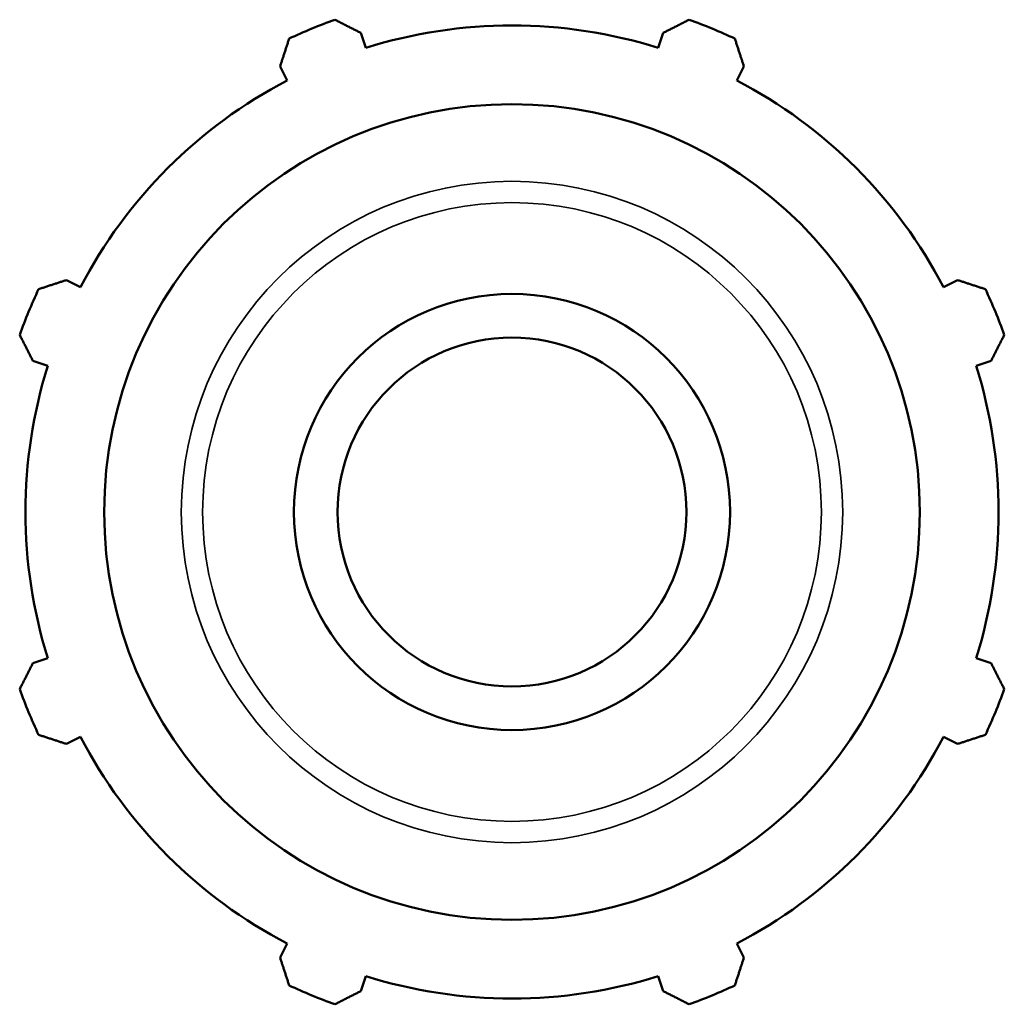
# Model space of a CAD drawing. Header units: millimetres. Extents: x -318 to 1159, y -13 to 722.
# Tile 7 of 8: x 1010 to 1055, y 289 to 334. Entities that reach past the tile are written whole.
import ezdxf

# ---------------------------------------------------------------- set-up
doc = ezdxf.new("R2010")
doc.units = ezdxf.units.MM
doc.layers.add('Visible (ISO)', color=7, linetype='Continuous', lineweight=50)
doc.layers.add('Visible Narrow (ISO)', color=7, linetype='Continuous', lineweight=35)

msp = doc.modelspace()

# ---------------------------------------------------------------- linework, layer by layer
at = {"layer": 'Visible (ISO)'}
for p, q in [((1026.174, 332.984), (1025.958, 333.671)), ((1039.814, 333.671), (1039.598, 332.984)), ((1022.247, 332.134), (1022.58, 331.495)), ((1043.192, 331.495), (1043.525, 332.134)), ((1013.088, 322.003), (1012.449, 322.336)), ((1053.323, 322.336), (1052.684, 322.003)), ((1010.912, 318.625), (1011.599, 318.409)), ((1054.173, 318.409), (1054.86, 318.625)), ((1011.599, 304.985), (1010.912, 304.769)), ((1054.86, 304.769), (1054.173, 304.985)), ((1012.449, 301.058), (1013.088, 301.391)), ((1052.684, 301.391), (1053.323, 301.058)), ((1022.58, 291.899), (1022.247, 291.26)), ((1043.525, 291.26), (1043.192, 291.899)), ((1025.958, 289.723), (1026.174, 290.41)), ((1039.598, 290.41), (1039.814, 289.723))]:
    msp.add_line(p, q, dxfattribs=at)
for radius in [18.705, 10, 8]:
    msp.add_circle((1032.886, 311.697), radius, dxfattribs=at)
for radius, start, end in [(24, 109.792, 115.208), (24, 64.792, 70.208), (22.32, 72.5, 107.5), (22.32, 117.5, 152.5), (22.32, 27.5, 62.5), (24, 154.792, 160.208), (24, 19.792, 25.208), (22.32, 162.5, 197.5), (22.32, 342.5, 17.5), (24, 199.792, 205.208), (24, 334.792, 340.208), (22.32, 207.5, 242.5), (22.32, 297.5, 332.5), (22.32, 252.5, 287.5), (24, 244.792, 250.208), (24, 289.792, 295.208)]:
    msp.add_arc((1032.886, 311.697), radius, start, end, dxfattribs=at)
for points, weights in [([(1024.76, 334.279), (1025.371, 333.969), (1025.958, 333.671)], [1, 1.00290697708, 1.00500132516]), ([(1039.814, 333.671), (1040.401, 333.969), (1041.013, 334.279)], [1.00500132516, 1.00290697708, 1]), ([(1022.247, 332.134), (1022.452, 332.76), (1022.664, 333.412)], [1.00500132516, 1.00290697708, 1]), ([(1043.108, 333.412), (1043.321, 332.76), (1043.525, 332.134)], [1, 1.00290697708, 1.00500132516]), ([(1011.172, 321.919), (1011.824, 322.132), (1012.449, 322.336)], [1, 1.00290697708, 1.00500132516]), ([(1053.323, 322.336), (1053.949, 322.132), (1054.6, 321.919)], [1.00500132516, 1.00290697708, 1]), ([(1010.912, 318.625), (1010.614, 319.212), (1010.304, 319.824)], [1.00500132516, 1.00290697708, 1]), ([(1055.468, 319.824), (1055.158, 319.212), (1054.86, 318.625)], [1, 1.00290697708, 1.00500132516]), ([(1010.304, 303.571), (1010.614, 304.182), (1010.912, 304.769)], [1, 1.00290697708, 1.00500132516]), ([(1054.86, 304.769), (1055.158, 304.182), (1055.468, 303.571)], [1.00500132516, 1.00290697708, 1]), ([(1012.449, 301.058), (1011.824, 301.263), (1011.172, 301.475)], [1.00500132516, 1.00290697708, 1]), ([(1054.6, 301.475), (1053.949, 301.263), (1053.323, 301.058)], [1, 1.00290697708, 1.00500132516]), ([(1022.664, 289.983), (1022.452, 290.635), (1022.247, 291.26)], [1, 1.00290697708, 1.00500132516]), ([(1043.525, 291.26), (1043.321, 290.635), (1043.108, 289.983)], [1.00500132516, 1.00290697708, 1]), ([(1025.958, 289.723), (1025.371, 289.425), (1024.76, 289.115)], [1.00500132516, 1.00290697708, 1]), ([(1041.013, 289.115), (1040.401, 289.425), (1039.814, 289.723)], [1, 1.00290697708, 1.00500132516])]:
    msp.add_rational_spline(points, weights, degree=2, dxfattribs=at)
at = {"layer": 'Visible Narrow (ISO)'}
for radius in [15.168, 14.19]:
    msp.add_circle((1032.886, 311.697), radius, dxfattribs=at)

doc.saveas('drawing.dxf')
